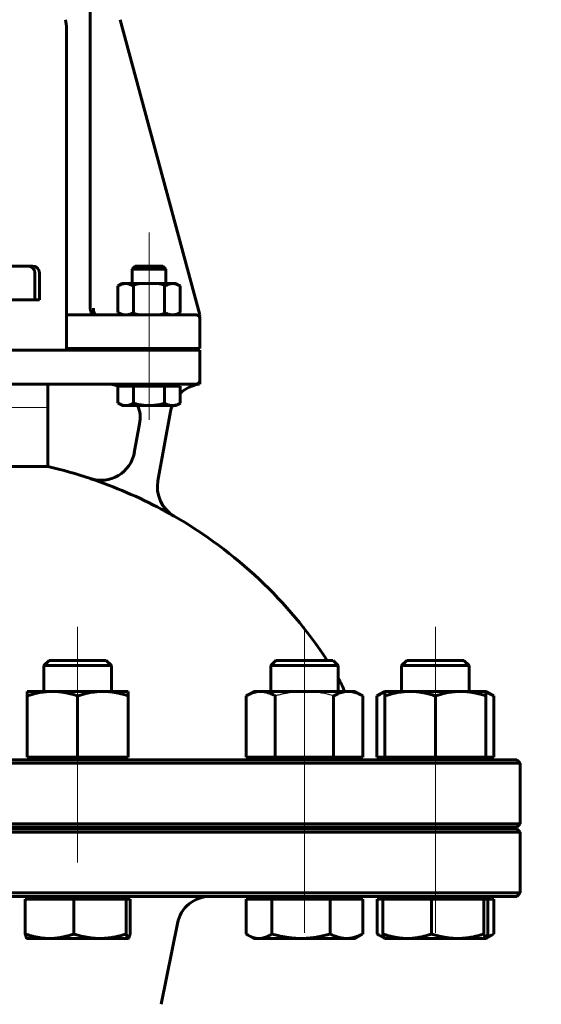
# Model space of a CAD drawing. Header units: millimetres. Extents: x 0 to 595, y -3 to 420.
# Tile 7 of 24: x 213 to 244, y 252 to 311. Entities that reach past the tile are written whole.
import ezdxf

# ---------------------------------------------------------------- set-up
doc = ezdxf.new("R2010")
doc.units = ezdxf.units.MM
for name, pattern in [('K5LT-1', [0]), ('K5LT_AXLED', [12, 7.5, -1.5, 1.5, -1.5]), ('K5LT_BASIC', [0]), ('K5LT_THIN', [0])]:
    doc.linetypes.add(name, pattern=pattern)
doc.layers.add('Системный слой', color=7, linetype='Continuous')
doc.layers.add('Системный слой (1)', color=7, linetype='Continuous', true_color=0x6c6c6c)
doc.styles.add('KDIMTEXTSTYLE', font='txt', dxfattribs={"width": 0.96, "oblique": 15, "height": 5})
doc.styles.add('KTEXTSTYLE', font='txt', dxfattribs={"width": 0.96, "height": 5})
doc.dimstyles.new('KDIMSTYLE (0.20)', dxfattribs={"dimtxt": 5, "dimasz": 1, "dimexe": 2, "dimexo": 0, "dimgap": 1, "dimtad": 1, "dimlfac": 5, "dimtxsty": 'KDIMTEXTSTYLE', "dimsah": 1, "dimcen": 0, "dimdle": 1, "dimadec": 0, "dimazin": 0, "dimtfac": 0.667, "dimtmove": 0, "dimatfit": 3, "dimfxl": 1, "dimtvp": 1, "dimtolj": 1, "dimtzin": 0, "dimarcsym": 0})

# ---------------------------------------------------------------- blocks, each defined once
blk = doc.blocks.new('U0')
at = {"layer": 'Системный слой (1)', "color": 143, "linetype": 'K5LT_BASIC', "lineweight": 60, "true_color": 0x33acca}
for p, q in [((208.361, 266.902), (174.561, 266.902)), ((242.161, 266.902), (208.361, 266.902))]:
    blk.add_line(p, q, dxfattribs=at)
blk = doc.blocks.new('U2')
at = {"layer": 'Системный слой (1)', "color": 143, "linetype": 'K5LT_BASIC', "lineweight": 60, "true_color": 0x33acca}
for start, end in [(44.99988, 90), (7.86955, 15.87249)]:
    blk.add_arc((223.161, 293.102), 0.2, start, end, dxfattribs=at)
blk = doc.blocks.new('U4')
at = {"layer": 'Системный слой (1)', "color": 143, "linetype": 'K5LT_BASIC', "lineweight": 60, "true_color": 0x33acca}
for p, q in [((208.361, 262.802), (174.561, 262.802)), ((242.161, 262.802), (208.361, 262.802))]:
    blk.add_line(p, q, dxfattribs=at)
blk = doc.blocks.new('U10')
at = {"layer": 'Системный слой (1)', "color": 143, "linetype": 'K5LT_BASIC', "lineweight": 60, "true_color": 0x33acca}
for p, q in [((217.259, 293.302), (215.459, 293.302)), ((221.361, 293.302), (217.259, 293.302))]:
    blk.add_line(p, q, dxfattribs=at)
blk = doc.blocks.new('U11')
at = {"layer": 'Системный слой (1)', "color": 143, "linetype": 'K5LT_BASIC', "lineweight": 60, "true_color": 0x33acca}
for p, q in [((217.111, 293.33), (217.041, 293.366)), ((217.185, 293.309), (217.111, 293.33)), ((217.259, 293.302), (217.185, 293.309))]:
    blk.add_line(p, q, dxfattribs=at)
blk = doc.blocks.new('U14')
at = {"layer": 'Системный слой (1)', "color": 143, "linetype": 'K5LT_BASIC', "lineweight": 60, "true_color": 0x33acca}
for start, end in [(97.04951, 134.34547), (159.36395, 169.6441)]:
    blk.add_arc((223.606, 287.217), 2, start, end, dxfattribs=at)
blk = doc.blocks.new('U16')
at = {"layer": 'Системный слой (1)', "color": 143, "linetype": 'K5LT_BASIC', "lineweight": 60, "true_color": 0x33acca}
for start, end in [(102.8395, 108.40974), (71.59026, 77.1605), (119.98201, 146.69229), (33.30771, 60.01799)]:
    blk.add_arc((208.361, 257.975), 27, start, end, dxfattribs=at)
blk = doc.blocks.new('U17')
at = {"layer": 'Системный слой (1)', "color": 143, "linetype": 'K5LT_BASIC', "lineweight": 60, "true_color": 0x33acca}
for p, q in [((174.561, 258.802), (208.361, 258.802)), ((208.361, 258.802), (242.161, 258.802))]:
    blk.add_line(p, q, dxfattribs=at)
blk = doc.blocks.new('U21')
at = {"layer": 'Системный слой (1)', "color": 143, "linetype": 'K5LT_BASIC', "lineweight": 60, "true_color": 0x33acca}
for p, q in [((174.561, 262.902), (208.361, 262.902)), ((208.361, 262.902), (242.161, 262.902))]:
    blk.add_line(p, q, dxfattribs=at)
blk = doc.blocks.new('U23')
at = {"layer": 'Системный слой (1)', "color": 143, "linetype": 'K5LT_BASIC', "lineweight": 60, "true_color": 0x33acca}
for start, end in [(70.04988, 90), (349.6441, 21.09958)]:
    blk.add_arc((217.832, 287.202), 2, start, end, dxfattribs=at)
blk = doc.blocks.new('U27')
at = {"layer": 'Системный слой (1)', "color": 143, "linetype": 'K5LT_BASIC', "lineweight": 60, "true_color": 0x33acca}
for p, q in [((207.561, 291.202), (203.361, 291.202)), ((213.361, 291.202), (209.161, 291.202))]:
    blk.add_line(p, q, dxfattribs=at)
blk = doc.blocks.new('U29')
at = {"layer": 'Системный слой (1)', "color": 143, "linetype": 'K5LT_BASIC', "lineweight": 60, "true_color": 0x33acca}
for p, q in [((228.632, 272.802), (227.881, 272.802)), ((231.267, 272.802), (228.632, 272.802))]:
    blk.add_line(p, q, dxfattribs=at)
blk = doc.blocks.new('U31')
at = {"layer": 'Системный слой (1)', "color": 143, "linetype": 'K5LT_BASIC', "lineweight": 60, "true_color": 0x33acca}
for p, q in [((240.487, 270.849), (240.339, 270.901)), ((240.641, 270.78), (240.487, 270.849)), ((240.803, 270.694), (240.641, 270.78))]:
    blk.add_line(p, q, dxfattribs=at)
blk = doc.blocks.new('U33')
at = {"layer": 'Системный слой (1)', "color": 143, "linetype": 'K5LT_BASIC', "lineweight": 60, "true_color": 0x33acca}
for p, q in [((234.036, 270.78), (233.875, 270.694)), ((234.191, 270.849), (234.036, 270.78)), ((234.339, 270.901), (234.191, 270.849))]:
    blk.add_line(p, q, dxfattribs=at)
blk = doc.blocks.new('U34')
at = {"layer": 'Системный слой (1)', "color": 143, "linetype": 'K5LT_BASIC', "lineweight": 60, "true_color": 0x33acca}
for p, q in [((233.882, 256.57), (233.921, 256.545)), ((233.921, 256.545), (233.958, 256.522)), ((233.958, 256.522), (233.995, 256.5)), ((233.995, 256.5), (234.097, 256.445)), ((234.097, 256.445), (234.196, 256.4)), ((234.196, 256.4), (234.292, 256.363))]:
    blk.add_line(p, q, dxfattribs=at)
blk = doc.blocks.new('U35')
at = {"layer": 'Системный слой (1)', "color": 143, "linetype": 'K5LT_BASIC', "lineweight": 60, "true_color": 0x33acca}
for p, q in [((219.185, 256.394), (219.22, 256.511)), ((219.22, 256.511), (219.234, 256.57)), ((219.119, 256.302), (219.123, 256.302)), ((219.123, 256.302), (219.128, 256.304)), ((219.128, 256.304), (219.132, 256.306)), ((219.132, 256.306), (219.152, 256.326)), ((219.152, 256.326), (219.185, 256.394))]:
    blk.add_line(p, q, dxfattribs=at)
blk = doc.blocks.new('U36')
at = {"layer": 'Системный слой (1)', "color": 143, "linetype": 'K5LT_BASIC', "lineweight": 60, "true_color": 0x33acca}
for p, q in [((237.226, 272.802), (235.645, 272.802)), ((239.032, 272.802), (237.226, 272.802))]:
    blk.add_line(p, q, dxfattribs=at)
blk = doc.blocks.new('U40')
at = {"layer": 'Системный слой (1)', "color": 143, "linetype": 'K5LT_BASIC', "lineweight": 60, "true_color": 0x33acca}
for p, q in [((226.118, 256.57), (226.156, 256.545)), ((226.156, 256.545), (226.194, 256.522)), ((226.194, 256.522), (226.231, 256.5)), ((226.231, 256.5), (226.371, 256.426)), ((226.371, 256.426), (226.589, 256.344)), ((226.589, 256.344), (226.801, 256.305)), ((226.801, 256.305), (226.882, 256.302))]:
    blk.add_line(p, q, dxfattribs=at)
blk = doc.blocks.new('U41')
at = {"layer": 'Системный слой (1)', "color": 143, "linetype": 'K5LT_BASIC', "lineweight": 60, "true_color": 0x33acca}
for p, q in [((240.398, 256.394), (240.433, 256.511)), ((240.433, 256.511), (240.447, 256.57)), ((240.332, 256.302), (240.336, 256.302)), ((240.336, 256.302), (240.341, 256.304)), ((240.341, 256.304), (240.345, 256.306)), ((240.345, 256.306), (240.365, 256.326)), ((240.365, 256.326), (240.398, 256.394))]:
    blk.add_line(p, q, dxfattribs=at)
blk = doc.blocks.new('U44')
at = {"layer": 'Системный слой (1)', "color": 143, "linetype": 'K5LT_BASIC', "lineweight": 60, "true_color": 0x33acca}
for p, q in [((240.527, 256.446), (240.659, 256.503)), ((240.659, 256.503), (240.795, 256.57)), ((240.4, 256.4), (240.527, 256.446))]:
    blk.add_line(p, q, dxfattribs=at)
blk = doc.blocks.new('U45')
at = {"layer": 'Системный слой (1)', "color": 143, "linetype": 'K5LT_BASIC', "lineweight": 60, "true_color": 0x33acca}
for p, q in [((218.513, 288.065), (218.52, 288.061)), ((218.52, 288.061), (218.678, 287.983)), ((218.678, 287.983), (218.826, 287.937)), ((218.826, 287.937), (218.97, 287.922))]:
    blk.add_line(p, q, dxfattribs=at)
blk = doc.blocks.new('U47')
at = {"layer": 'Системный слой (1)', "color": 143, "linetype": 'K5LT_BASIC', "lineweight": 60, "true_color": 0x33acca}
for p, q in [((214.606, 272.802), (214.432, 272.802)), ((217.819, 272.802), (214.606, 272.802))]:
    blk.add_line(p, q, dxfattribs=at)
blk = doc.blocks.new('D4')
at = {"layer": 'Системный слой (1)'}
for points in [[(270.453, 365.802), (269.794, 370.802), (269.136, 365.802), (269.794, 366.302)], [(269.794, 210.802), (270.453, 215.802), (269.794, 215.302), (269.136, 215.802)]]:
    blk.add_hatch(color=7, dxfattribs=at).paths.add_polyline_path(points)
at = {"layer": 'Системный слой (1)', "color": 7, "linetype": 'K5LT_THIN', "lineweight": 18, "true_color": 0xffffff}
for p, q in [((219.161, 370.802), (271.794, 370.802)), ((269.136, 365.802), (269.794, 370.802)), ((269.794, 370.802), (270.453, 365.802)), ((269.794, 370.802), (269.794, 210.802)), ((269.794, 366.302), (269.136, 365.802)), ((270.453, 365.802), (269.794, 366.302)), ((269.794, 210.802), (269.136, 215.802)), ((269.136, 215.802), (269.794, 215.302)), ((269.794, 215.302), (270.453, 215.802)), ((270.453, 215.802), (269.794, 210.802)), ((241.561, 210.802), (271.794, 210.802))]:
    blk.add_line(p, q, dxfattribs=at)
blk.add_wipeout([(268.794, 305.13), (261.412, 305.13), (261.412, 316.021), (268.794, 316.021)]).dxf.layer = 'Системный слой (1)'
at = {"layer": 'Системный слой (1)', "color": 7, "insert": (262.207, 305.13), "char_height": 5, "attachment_point": 1, "rotation": 90, "style": 'KTEXTSTYLE'}
blk.add_mtext('\\fArial|b0|c204|p34;\\H5.0;\\W1.000;\\Q15;\\fGOST Type AU|b0|i0|c204|p34;\\Q15;\\W0.960;800', dxfattribs=at)
blk = doc.blocks.new('KDIMARROW_01')
at = {"layer": 'Системный слой'}
blk.add_hatch(color=0, dxfattribs=at).paths.add_polyline_path([(0, 0), (-5, 0.658), (-4.5, 0), (-5, -0.658)])
at = {"layer": 'Системный слой', "color": 0, "linetype": 'K5LT_THIN', "lineweight": 18}
for p, q in [((-4.5, 0), (-5, 0.658)), ((-5, 0.658), (0, 0)), ((0, 0), (-5, -0.658)), ((-5, -0.658), (-4.5, 0))]:
    blk.add_line(p, q, dxfattribs=at)
at = {"layer": 'Системный слой (1)', "color": 0, "linetype": 'K5LT_THIN', "lineweight": 18}
blk.add_line((208.361, 210.802), (208.161, 210.802), dxfattribs=at)

msp = doc.modelspace()

# ---------------------------------------------------------------- linework, layer by layer
at = {"layer": 'Системный слой (1)', "color": 143, "linetype": 'K5LT_BASIC', "lineweight": 60, "true_color": 0x33acca}
for p, q in [((216.8585, 293.702), (216.8585, 356.9106)), ((215.4585, 310.302), (215.4585, 293.302)), ((223.3609, 293.302), (218.6468, 310.8207)), ((213.2036, 296.202), (210.3564, 296.202)), ((213.4609, 296.202), (213.2036, 296.202)), ((213.5807, 294.202), (213.5807, 295.802)), ((213.8609, 294.202), (213.8609, 295.802)), ((219.5449, 296.202), (219.3609, 296.018)), ((219.3609, 295.162), (219.3609, 296.018)), ((219.3609, 296.018), (220.8557, 296.018)), ((221.1769, 296.202), (219.5449, 296.202)), ((220.8557, 296.018), (221.3609, 296.018)), ((221.1769, 296.202), (221.3609, 296.018)), ((221.3609, 295.162), (221.3609, 296.018)), ((218.7609, 295.162), (218.5134, 295.0191)), ((218.7609, 295.162), (218.9753, 295.162)), ((218.9753, 295.162), (220.3609, 295.162)), ((220.3609, 295.162), (221.7465, 295.162)), ((221.7465, 295.162), (221.9609, 295.162)), ((221.9609, 295.162), (222.2084, 295.0191)), ((218.5134, 295.0191), (218.5134, 293.4449)), ((219.4371, 295.0191), (219.4371, 293.4449)), ((221.2847, 295.0191), (221.2847, 293.4449)), ((222.2084, 295.0191), (222.2084, 293.4449)), ((210.7335, 294.202), (213.5807, 294.202)), ((213.5807, 294.202), (213.8609, 294.202)), ((215.4585, 293.302), (215.4585, 293.102)), ((218.7609, 293.302), (218.5134, 293.4449)), ((223.1609, 293.302), (221.3609, 293.302)), ((221.9609, 293.302), (222.2084, 293.4449)), ((223.3602, 293.2397), (223.3609, 293.302)), ((215.4585, 291.302), (215.4585, 293.102)), ((223.3609, 293.102), (223.3602, 293.2397)), ((223.3609, 291.302), (223.3609, 293.102)), ((215.3526, 291.202), (213.3609, 291.202)), ((215.5518, 291.202), (215.3526, 291.202)), ((215.4585, 291.302), (221.3609, 291.302)), ((221.3609, 291.202), (215.5518, 291.202)), ((219.3609, 291.202), (219.3609, 291.302)), ((221.3609, 291.302), (223.3609, 291.302)), ((221.3609, 291.202), (221.3609, 291.302)), ((223.3609, 291.202), (221.3609, 291.202)), ((223.3609, 289.402), (223.3609, 291.202)), ((223.3609, 289.202), (223.3609, 289.402)), ((211.8609, 289.202), (213.3609, 289.202)), ((213.3609, 289.202), (215.5518, 289.202)), ((214.3609, 284.3003), (214.3609, 289.202)), ((215.5518, 289.202), (221.3609, 289.202)), ((218.5134, 289.082), (218.9705, 289.082)), ((218.5134, 289.082), (218.5134, 288.0649)), ((218.7609, 289.082), (218.7609, 289.202)), ((218.9705, 289.082), (219.4276, 289.082)), ((219.4276, 289.082), (219.4276, 288.0649)), ((219.4276, 289.082), (220.3513, 289.082)), ((220.3513, 289.082), (221.275, 289.082)), ((221.275, 289.082), (221.275, 288.0649)), ((221.275, 289.082), (221.7417, 289.082)), ((221.3609, 289.202), (223.1609, 289.202)), ((221.7417, 289.082), (222.2084, 289.082)), ((221.9609, 289.082), (221.9609, 289.202)), ((222.2084, 289.082), (222.2084, 288.0649)), ((218.7609, 287.922), (218.5195, 288.0614)), ((221.9609, 287.922), (222.2023, 288.0614)), ((222.2084, 288.0649), (222.2022, 288.0613)), ((218.9705, 287.922), (218.7609, 287.922)), ((220.3513, 287.922), (218.9705, 287.922)), ((221.7417, 287.922), (220.3513, 287.922)), ((220.8848, 283.4497), (221.6389, 287.5767)), ((221.9609, 287.922), (221.7417, 287.922)), ((219.7994, 286.8425), (219.4853, 285.1233)), ((214.3609, 284.3003), (211.8609, 284.3003)), ((221.8527, 281.3574), (221.8536, 281.3623)), ((214.4322, 272.802), (214.1255, 272.4953)), ((214.1255, 272.4953), (214.3308, 272.4953)), ((214.1255, 270.962), (214.1255, 272.4953)), ((214.3308, 272.4953), (218.1255, 272.4953)), ((217.8187, 272.802), (218.1255, 272.4953)), ((218.1255, 270.962), (218.1255, 272.4953)), ((227.8808, 272.802), (227.5741, 272.4953)), ((227.5741, 270.962), (227.5741, 272.4953)), ((227.5741, 272.4953), (228.4613, 272.4953)), ((228.4613, 272.4953), (231.5741, 272.4953)), ((231.2674, 272.802), (231.5741, 272.4953)), ((231.5741, 270.962), (231.5741, 272.4953)), ((235.6454, 272.802), (235.3387, 272.4953)), ((235.3387, 272.4953), (237.2058, 272.4953)), ((235.3387, 270.962), (235.3387, 272.4953)), ((237.2058, 272.4953), (239.3387, 272.4953)), ((239.0319, 272.802), (239.3387, 272.4953)), ((239.3387, 270.962), (239.3387, 272.4953)), ((213.1255, 270.6941), (213.1255, 270.962)), ((213.1255, 270.962), (214.6255, 270.962)), ((213.1255, 267.062), (213.1255, 270.6941)), ((214.6255, 270.962), (217.6255, 270.962)), ((216.1255, 267.062), (216.1255, 270.6941)), ((217.6255, 270.962), (219.1255, 270.962)), ((219.1255, 270.962), (219.1255, 270.6941)), ((219.1255, 267.062), (219.1255, 270.6941)), ((226.5741, 270.962), (226.11, 270.6941)), ((226.11, 267.062), (226.11, 270.6941)), ((226.5741, 270.962), (226.976, 270.962)), ((226.976, 270.962), (229.5741, 270.962)), ((227.8421, 267.062), (227.8421, 270.6941)), ((229.5741, 270.962), (232.1722, 270.962)), ((231.3062, 267.062), (231.3062, 270.6941)), ((232.1722, 270.962), (232.5741, 270.962)), ((232.5741, 270.962), (233.0382, 270.6941)), ((233.0382, 267.062), (233.0382, 270.6941)), ((234.3387, 270.962), (233.8746, 270.6941)), ((233.8746, 267.062), (233.8746, 270.6941)), ((234.3387, 270.6941), (234.3387, 270.962)), ((234.3387, 270.962), (235.8387, 270.962)), ((234.3387, 267.062), (234.3387, 270.6941)), ((235.8387, 270.962), (238.8387, 270.962)), ((237.3387, 267.062), (237.3387, 270.6941)), ((238.8387, 270.962), (240.3387, 270.962)), ((240.3387, 270.962), (240.3387, 270.6941)), ((240.3387, 270.962), (240.8028, 270.6941)), ((240.3387, 267.062), (240.3387, 270.6941)), ((240.8028, 267.062), (240.8028, 270.6941)), ((213.1255, 267.062), (216.1255, 267.062)), ((213.3355, 266.902), (213.3355, 267.062)), ((216.1255, 267.062), (219.1255, 267.062)), ((218.9155, 266.902), (218.9155, 267.062)), ((226.11, 267.062), (227.8421, 267.062)), ((226.7841, 266.902), (226.7841, 267.062)), ((227.8421, 267.062), (231.3062, 267.062)), ((231.3062, 267.062), (233.0382, 267.062)), ((232.3641, 266.902), (232.3641, 267.062)), ((233.8746, 267.062), (234.3387, 267.062)), ((234.3387, 267.062), (237.3387, 267.062)), ((234.5487, 266.902), (234.5487, 267.062)), ((237.3387, 267.062), (240.3387, 267.062)), ((240.1287, 266.902), (240.1287, 267.062)), ((240.3387, 267.062), (240.8028, 267.062)), ((208.3609, 266.702), (242.3609, 266.702)), ((242.1609, 266.902), (242.3609, 266.702)), ((242.3609, 263.102), (242.3609, 266.702)), ((242.3609, 263.102), (208.3609, 263.102)), ((242.1609, 262.902), (242.3609, 263.102)), ((208.3609, 262.602), (242.3609, 262.602)), ((214.1255, 262.802), (214.1255, 262.902)), ((218.1255, 262.802), (218.1255, 262.902)), ((227.5741, 262.802), (227.5741, 262.902)), ((231.5741, 262.802), (231.5741, 262.902)), ((232.3609, 262.802), (232.3609, 262.902)), ((235.3387, 262.802), (235.3387, 262.902)), ((239.3387, 262.802), (239.3387, 262.902)), ((242.1609, 262.802), (242.3609, 262.602)), ((242.3609, 259.002), (242.3609, 262.602)), ((242.3609, 259.002), (208.3609, 259.002)), ((242.1609, 258.802), (242.3609, 259.002)), ((213.017, 258.642), (213.017, 256.5699)), ((213.017, 258.642), (214.4562, 258.642)), ((213.1255, 258.642), (213.1255, 258.802)), ((214.4562, 258.642), (215.8954, 258.642)), ((215.8954, 258.642), (215.8954, 256.5699)), ((215.8954, 258.642), (217.4496, 258.642)), ((217.4496, 258.642), (219.0038, 258.642)), ((219.0038, 258.642), (219.0038, 256.5699)), ((219.0038, 258.642), (219.1188, 258.642)), ((219.1188, 258.642), (219.2339, 258.642)), ((219.1255, 258.642), (219.1255, 258.802)), ((219.2339, 258.642), (219.2339, 256.5699)), ((226.1177, 258.642), (226.1177, 256.5699)), ((226.1177, 258.642), (226.8821, 258.642)), ((226.5741, 258.642), (226.5741, 258.802)), ((226.8821, 258.642), (227.6466, 258.642)), ((227.6466, 258.642), (229.3748, 258.642)), ((227.6466, 258.642), (227.6466, 256.5699)), ((229.3748, 258.642), (231.103, 258.642)), ((231.103, 258.642), (232.0668, 258.642)), ((231.103, 258.642), (231.103, 256.5699)), ((232.0668, 258.642), (233.0306, 258.642)), ((232.5741, 258.642), (232.5741, 258.802)), ((233.0306, 258.642), (233.0306, 256.5699)), ((233.8822, 258.642), (233.8822, 256.5699)), ((233.8822, 258.642), (234.2302, 258.642)), ((234.2302, 258.642), (235.6694, 258.642)), ((234.2302, 258.642), (234.2302, 256.5699)), ((234.3387, 258.642), (234.3387, 258.802)), ((235.6694, 258.642), (237.1086, 258.642)), ((237.1086, 258.642), (238.6628, 258.642)), ((237.1086, 258.642), (237.1086, 256.5699)), ((238.6628, 258.642), (240.217, 258.642)), ((240.217, 258.642), (240.332, 258.642)), ((240.217, 258.642), (240.217, 256.5699)), ((240.332, 258.642), (240.4471, 258.642)), ((240.3387, 258.642), (240.3387, 258.802)), ((240.4471, 258.642), (240.7951, 258.642)), ((240.4471, 258.642), (240.4471, 256.5699)), ((240.7951, 258.642), (240.7951, 256.5699)), ((221.0796, 252.3955), (222.0393, 257.1942)), ((226.5741, 256.302), (226.2308, 256.5002)), ((232.5741, 256.302), (232.9174, 256.5002)), ((234.332, 256.3058), (233.9954, 256.5002)), ((240.3453, 256.3058), (240.6819, 256.5002)), ((213.1255, 256.302), (213.1188, 256.3058)), ((214.4562, 256.302), (213.1255, 256.302)), ((217.4496, 256.302), (214.4562, 256.302)), ((219.1188, 256.302), (217.4496, 256.302)), ((219.1255, 256.302), (219.1188, 256.302)), ((219.1255, 256.302), (219.1321, 256.3058)), ((226.8821, 256.302), (226.5741, 256.302)), ((229.3748, 256.302), (226.8821, 256.302)), ((232.0668, 256.302), (229.3748, 256.302)), ((232.5741, 256.302), (232.0668, 256.302)), ((234.3387, 256.302), (234.332, 256.3058)), ((235.6694, 256.302), (234.3387, 256.302)), ((238.6628, 256.302), (235.6694, 256.302)), ((240.332, 256.302), (238.6628, 256.302)), ((240.3387, 256.302), (240.332, 256.302)), ((240.3387, 256.302), (240.3453, 256.3058))]:
    msp.add_line(p, q, dxfattribs=at)
at = {"layer": 'Системный слой (1)', "color": 30, "linetype": 'K5LT_AXLED', "lineweight": 18, "true_color": 0xff8000}
for p, q in [((220.3609, 293.162), (220.3609, 298.202)), ((220.3609, 289.202), (220.3609, 293.302)), ((220.3609, 287.082), (220.3609, 291.202)), ((209.8609, 287.802), (214.2609, 287.802)), ((216.1255, 274.802), (216.1255, 268.9326)), ((229.5741, 268.9326), (229.5741, 274.802)), ((237.3387, 268.9326), (237.3387, 274.802)), ((216.1255, 269.062), (216.1255, 264.902)), ((229.5741, 264.902), (229.5741, 269.062)), ((237.3387, 264.902), (237.3387, 269.062)), ((216.1255, 264.902), (216.1255, 260.802)), ((229.5741, 260.802), (229.5741, 264.902)), ((237.3387, 260.802), (237.3387, 264.902)), ((229.5741, 256.642), (229.5741, 260.802)), ((237.3387, 256.642), (237.3387, 260.802))]:
    msp.add_line(p, q, dxfattribs=at)
at = {"layer": 'Системный слой (1)', "color": 143, "linetype": 'K5LT_BASIC', "lineweight": 60, "true_color": 0x33acca}
for centre, radius, start, end in [((212.4585, 310.302), 3, 0, 9.956979), ((213.4609, 295.802), 0.4, 0, 90), ((217.2585, 293.702), 0.4, 180, 270), ((217.2585, 293.702), 0.4, 208.3186, 223.274178), ((223.1609, 293.102), 0.2, 0, 90), ((223.1609, 289.402), 0.2, 270, 0), ((217.5194, 285.4912), 2, 251.590258, 349.644096), ((208.3609, 257.9754), 26.9909, 61.871722, 71.587531), ((222.853, 283.0946), 2, 169.644096, 240.017985), ((226.3609, 268.792), 6, 21.202555, 29.672729), ((232.9609, 267.502), 0.6, 227.166572, 270), ((224.0005, 256.802), 2, 90, 168.690068)]:
    msp.add_arc(centre, radius, start, end, dxfattribs=at)
for points, knots in [([(213.2036, 296.202), (213.2266, 296.202), (213.2673, 296.1981), (213.323, 296.1827), (213.3792, 296.1582), (213.4314, 296.1235), (213.4814, 296.0752), (213.5156, 296.0292), (213.536, 295.9916), (213.5502, 295.9606), (213.5636, 295.9247), (213.5771, 295.8686), (213.5807, 295.826), (213.5807, 295.802)], [0, 0, 0, 0, 1.6306164, 2.887087, 4.069994, 5.9283431, 7.238446, 8.8430676, 9.8353692, 10.1343539, 11.1484149, 12.402487, 14, 14, 14, 14]), ([(218.9753, 295.162), (218.9542, 295.162), (218.9131, 295.1602), (218.852, 295.1519), (218.7936, 295.1392), (218.7284, 295.12), (218.6549, 295.092), (218.5802, 295.0564), (218.5327, 295.0303), (218.5134, 295.0191)], [0, 0, 0, 0, 1.4810033, 2.8626717, 4.1512844, 5.363168, 7.1127658, 8.8326823, 10, 10, 10, 10]), ([(219.4371, 295.0191), (219.4029, 295.0389), (219.3383, 295.073), (219.2493, 295.1108), (219.1701, 295.1363), (219.0944, 295.1531), (219.0307, 295.1607), (218.9899, 295.162), (218.9753, 295.162)], [0, 0, 0, 0, 1.8056861, 3.5183883, 5.1040191, 6.5175992, 8.1093693, 9, 9, 9, 9]), ([(221.7465, 295.162), (221.7255, 295.162), (221.6844, 295.1602), (221.6232, 295.1519), (221.5648, 295.1392), (221.4997, 295.12), (221.4262, 295.092), (221.3515, 295.0564), (221.304, 295.0303), (221.2847, 295.0191)], [0, 0, 0, 0, 1.4810033, 2.8626717, 4.1512844, 5.363168, 7.1127658, 8.8326823, 10, 10, 10, 10]), ([(222.2084, 295.0191), (222.1741, 295.0389), (222.1096, 295.073), (222.0206, 295.1108), (221.9413, 295.1363), (221.8657, 295.1531), (221.802, 295.1607), (221.7612, 295.162), (221.7465, 295.162)], [0, 0, 0, 0, 1.8056861, 3.5183883, 5.1040191, 6.5175992, 8.1093693, 9, 9, 9, 9]), ([(217.2585, 293.302), (217.2457, 293.302), (217.2262, 293.3058), (217.2002, 293.3188), (217.1801, 293.3333), (217.1602, 293.3528), (217.1416, 293.3766), (217.1251, 293.4031), (217.1064, 293.4403), (217.0903, 293.4828), (217.0767, 293.5329), (217.068, 293.5772), (217.0623, 293.6205), (217.0592, 293.662), (217.0585, 293.688), (217.0585, 293.702)], [0, 0, 0, 0, 1.9536433, 2.9837372, 4.084649, 5.2209544, 6.3579134, 7.4599598, 8.4560004, 10.3784061, 11.5175986, 12.7987286, 14.0077607, 14.932492, 16, 16, 16, 16]), ([(218.5134, 293.4449), (218.5476, 293.4251), (218.6122, 293.391), (218.7012, 293.3532), (218.7804, 293.3278), (218.8561, 293.3109), (218.9198, 293.3033), (218.9606, 293.302), (218.9753, 293.302)], [0, 0, 0, 0, 1.8056861, 3.5183883, 5.1040191, 6.5175992, 8.1093693, 9, 9, 9, 9]), ([(218.9753, 293.302), (218.9963, 293.302), (219.0374, 293.3039), (219.0986, 293.3121), (219.157, 293.3248), (219.2221, 293.344), (219.2956, 293.372), (219.3703, 293.4076), (219.4178, 293.4337), (219.4371, 293.4449)], [0, 0, 0, 0, 1.4810033, 2.8626717, 4.1512844, 5.363168, 7.1127658, 8.8326823, 10, 10, 10, 10]), ([(221.2847, 293.4449), (221.3189, 293.4251), (221.3835, 293.391), (221.4725, 293.3532), (221.5517, 293.3278), (221.6274, 293.3109), (221.6911, 293.3033), (221.7319, 293.302), (221.7465, 293.302)], [0, 0, 0, 0, 1.8056861, 3.5183883, 5.1040191, 6.5175992, 8.1093693, 9, 9, 9, 9]), ([(221.7465, 293.302), (221.7676, 293.302), (221.8087, 293.3039), (221.8698, 293.3121), (221.9282, 293.3248), (221.9934, 293.344), (222.0669, 293.372), (222.1415, 293.4076), (222.189, 293.4337), (222.2084, 293.4449)], [0, 0, 0, 0, 1.4810033, 2.8626717, 4.1512844, 5.363168, 7.1127658, 8.8326823, 10, 10, 10, 10]), ([(218.9705, 287.922), (218.9913, 287.922), (219.032, 287.9238), (219.0925, 287.9321), (219.1503, 287.9448), (219.2148, 287.964), (219.2875, 287.992), (219.3614, 288.0276), (219.4084, 288.0537), (219.4276, 288.0649)], [0, 0, 0, 0, 1.4810033, 2.8626717, 4.1512844, 5.363168, 7.1127658, 8.8326823, 10, 10, 10, 10]), ([(219.4276, 288.0649), (219.4961, 288.0451), (219.6253, 288.011), (219.8032, 287.9732), (219.9617, 287.9477), (220.113, 287.9309), (220.2404, 287.9233), (220.3219, 287.922), (220.3513, 287.922)], [0, 0, 0, 0, 1.8056861, 3.5183883, 5.1040191, 6.5175992, 8.1093693, 9, 9, 9, 9]), ([(220.3513, 287.922), (220.3934, 287.922), (220.4757, 287.9238), (220.5979, 287.9321), (220.7147, 287.9448), (220.8451, 287.964), (220.992, 287.992), (221.1413, 288.0276), (221.2363, 288.0537), (221.275, 288.0649)], [0, 0, 0, 0, 1.4810033, 2.8626717, 4.1512844, 5.363168, 7.1127658, 8.8326823, 10, 10, 10, 10]), ([(221.275, 288.0649), (221.3097, 288.0451), (221.3749, 288.011), (221.4648, 287.9732), (221.5449, 287.9477), (221.6213, 287.9309), (221.6857, 287.9233), (221.7269, 287.922), (221.7417, 287.922)], [0, 0, 0, 0, 1.8056861, 3.5183883, 5.1040191, 6.5175992, 8.1093693, 9, 9, 9, 9]), ([(221.7417, 287.922), (221.763, 287.922), (221.8045, 287.9238), (221.8663, 287.9321), (221.9253, 287.9448), (221.9912, 287.964), (222.0654, 287.992), (222.1408, 288.0276), (222.1888, 288.0537), (222.2084, 288.0649)], [0, 0, 0, 0, 1.4810033, 2.8626717, 4.1512844, 5.363168, 7.1127658, 8.8326823, 10, 10, 10, 10]), ([(221.8527, 281.3574), (221.8226, 281.3744), (221.7689, 281.4049), (221.7016, 281.4427), (221.6595, 281.4663), (221.6185, 281.4892), (221.5652, 281.5188), (221.49, 281.5602), (221.4299, 281.593), (221.388, 281.6158), (221.3598, 281.6311), (221.3316, 281.6464), (221.2896, 281.669), (221.2482, 281.6914), (221.2074, 281.7133), (221.1555, 281.7411), (221.1171, 281.7614), (221.0857, 281.7785)], [0, 0, 0, 0, 2.1846945, 3.8920041, 4.8496714, 5.2116159, 6.8348139, 8.6758855, 10.6120869, 11.1028657, 11.5927409, 12.5663222, 13.0484562, 14.4662329, 15.3846714, 15.8318687, 18, 18, 18, 18]), ([(214.6255, 270.962), (214.5517, 270.962), (214.4097, 270.958), (214.1935, 270.9401), (213.9894, 270.9125), (213.7736, 270.8729), (213.5477, 270.821), (213.3252, 270.7586), (213.181, 270.7126), (213.1255, 270.6941)], [0, 0, 0, 0, 1.5318766, 2.9653804, 4.5173337, 5.7591882, 7.3597892, 9.0006567, 10, 10, 10, 10]), ([(216.1255, 270.6941), (216.0049, 270.7343), (215.8209, 270.7898), (215.6063, 270.8435), (215.4731, 270.8726), (215.3621, 270.8942), (215.2475, 270.9137), (215.0937, 270.9353), (214.9127, 270.9533), (214.7472, 270.961), (214.6516, 270.962), (214.6255, 270.962)], [0, 0, 0, 0, 2.6025946, 4.1246254, 5.0352998, 5.7974786, 6.8183116, 7.8482642, 9.6128391, 11.3493504, 12, 12, 12, 12]), ([(217.6255, 270.962), (217.5517, 270.962), (217.4097, 270.958), (217.1935, 270.9401), (216.9894, 270.9125), (216.7736, 270.8729), (216.5477, 270.821), (216.3252, 270.7586), (216.181, 270.7126), (216.1255, 270.6941)], [0, 0, 0, 0, 1.5318766, 2.9653804, 4.5173337, 5.7591882, 7.3597892, 9.0006567, 10, 10, 10, 10]), ([(219.1255, 270.6941), (219.0049, 270.7343), (218.8209, 270.7898), (218.6063, 270.8435), (218.4731, 270.8726), (218.3621, 270.8942), (218.2475, 270.9137), (218.0937, 270.9353), (217.9127, 270.9533), (217.7472, 270.961), (217.6516, 270.962), (217.6255, 270.962)], [0, 0, 0, 0, 2.6025946, 4.1246254, 5.0352998, 5.7974786, 6.8183116, 7.8482642, 9.6128391, 11.3493504, 12, 12, 12, 12]), ([(226.976, 270.962), (226.9334, 270.962), (226.8514, 270.958), (226.7266, 270.9401), (226.6088, 270.9125), (226.4842, 270.8729), (226.3537, 270.821), (226.2253, 270.7586), (226.1421, 270.7126), (226.11, 270.6941)], [0, 0, 0, 0, 1.5318766, 2.9653804, 4.5173337, 5.7591882, 7.3597892, 9.0006567, 10, 10, 10, 10]), ([(227.8421, 270.6941), (227.7724, 270.7343), (227.6662, 270.7898), (227.5423, 270.8435), (227.4654, 270.8726), (227.4013, 270.8942), (227.3352, 270.9137), (227.2464, 270.9353), (227.1419, 270.9533), (227.0463, 270.961), (226.9911, 270.962), (226.976, 270.962)], [0, 0, 0, 0, 2.6025946, 4.1246254, 5.0352998, 5.7974786, 6.8183116, 7.8482642, 9.6128391, 11.3493504, 12, 12, 12, 12]), ([(232.1722, 270.962), (232.1296, 270.962), (232.0476, 270.958), (231.9228, 270.9401), (231.8049, 270.9125), (231.6803, 270.8729), (231.5499, 270.821), (231.4215, 270.7586), (231.3382, 270.7126), (231.3062, 270.6941)], [0, 0, 0, 0, 1.5318766, 2.9653804, 4.5173337, 5.7591882, 7.3597892, 9.0006567, 10, 10, 10, 10]), ([(233.0382, 270.6941), (232.9686, 270.7343), (232.8624, 270.7898), (232.7385, 270.8435), (232.6615, 270.8726), (232.5975, 270.8942), (232.5313, 270.9137), (232.4425, 270.9353), (232.338, 270.9533), (232.2425, 270.961), (232.1873, 270.962), (232.1722, 270.962)], [0, 0, 0, 0, 2.6025946, 4.1246254, 5.0352998, 5.7974786, 6.8183116, 7.8482642, 9.6128391, 11.3493504, 12, 12, 12, 12]), ([(235.8387, 270.962), (235.7649, 270.962), (235.6229, 270.958), (235.4067, 270.9401), (235.2026, 270.9125), (234.9868, 270.8729), (234.7609, 270.821), (234.5384, 270.7586), (234.3942, 270.7126), (234.3387, 270.6941)], [0, 0, 0, 0, 1.5318766, 2.9653804, 4.5173337, 5.7591882, 7.3597892, 9.0006567, 10, 10, 10, 10]), ([(237.3387, 270.6941), (237.2181, 270.7343), (237.0341, 270.7898), (236.8196, 270.8435), (236.6863, 270.8726), (236.5753, 270.8942), (236.4608, 270.9137), (236.3069, 270.9353), (236.1259, 270.9533), (235.9604, 270.961), (235.8648, 270.962), (235.8387, 270.962)], [0, 0, 0, 0, 2.6025946, 4.1246254, 5.0352998, 5.7974786, 6.8183116, 7.8482642, 9.6128391, 11.3493504, 12, 12, 12, 12]), ([(238.8387, 270.962), (238.7649, 270.962), (238.6229, 270.958), (238.4067, 270.9401), (238.2026, 270.9125), (237.9868, 270.8729), (237.7609, 270.821), (237.5384, 270.7586), (237.3942, 270.7126), (237.3387, 270.6941)], [0, 0, 0, 0, 1.5318766, 2.9653804, 4.5173337, 5.7591882, 7.3597892, 9.0006567, 10, 10, 10, 10]), ([(240.3387, 270.6941), (240.2181, 270.7343), (240.0341, 270.7898), (239.8196, 270.8435), (239.6863, 270.8726), (239.5753, 270.8942), (239.4608, 270.9137), (239.3069, 270.9353), (239.1259, 270.9533), (238.9604, 270.961), (238.8648, 270.962), (238.8387, 270.962)], [0, 0, 0, 0, 2.6025946, 4.1246254, 5.0352998, 5.7974786, 6.8183116, 7.8482642, 9.6128391, 11.3493504, 12, 12, 12, 12]), ([(213.017, 256.5699), (213.1327, 256.5297), (213.3092, 256.4742), (213.5151, 256.4205), (213.643, 256.3914), (213.7494, 256.3698), (213.8593, 256.3503), (214.007, 256.3287), (214.1806, 256.3107), (214.3394, 256.303), (214.4311, 256.302), (214.4562, 256.302)], [0, 0, 0, 0, 2.6025946, 4.1246254, 5.0352998, 5.7974786, 6.8183116, 7.8482642, 9.6128391, 11.3493504, 12, 12, 12, 12]), ([(213.1188, 256.3058), (213.1123, 256.3096), (213.0993, 256.3226), (213.0809, 256.3562), (213.0627, 256.4022), (213.0421, 256.4674), (213.0265, 256.5288), (213.017, 256.5699)], [0, 0, 0, 0, 1.6106982, 3.2172044, 4.5373053, 5.9790175, 8, 8, 8, 8]), ([(214.4562, 256.302), (214.527, 256.302), (214.6633, 256.306), (214.8707, 256.3239), (215.0665, 256.3515), (215.2736, 256.3911), (215.4903, 256.443), (215.7037, 256.5054), (215.8421, 256.5514), (215.8954, 256.5699)], [0, 0, 0, 0, 1.5318766, 2.9653804, 4.5173337, 5.7591882, 7.3597892, 9.0006567, 10, 10, 10, 10]), ([(215.8954, 256.5699), (216.0073, 256.5339), (216.1987, 256.4775), (216.4215, 256.4229), (216.5713, 256.3914), (216.6863, 256.3698), (216.805, 256.3503), (216.9644, 256.3287), (217.152, 256.3107), (217.3234, 256.303), (217.4225, 256.302), (217.4496, 256.302)], [0, 0, 0, 0, 2.3311342, 4.1246254, 5.0352998, 5.7974786, 6.8183116, 7.8482642, 9.6128391, 11.3493504, 12, 12, 12, 12]), ([(217.4496, 256.302), (217.526, 256.302), (217.6732, 256.306), (217.8972, 256.3239), (218.1086, 256.3515), (218.3323, 256.3911), (218.5663, 256.443), (218.7968, 256.5054), (218.9463, 256.5514), (219.0038, 256.5699)], [0, 0, 0, 0, 1.5318766, 2.9653804, 4.5173337, 5.7591882, 7.3597892, 9.0006567, 10, 10, 10, 10]), ([(219.0038, 256.5699), (219.013, 256.5297), (219.0271, 256.4742), (219.0436, 256.4205), (219.0538, 256.3914), (219.0623, 256.3698), (219.0711, 256.3503), (219.0829, 256.3287), (219.0968, 256.3107), (219.1095, 256.303), (219.1168, 256.302), (219.1188, 256.302)], [0, 0, 0, 0, 2.6025946, 4.1246254, 5.0352998, 5.7974786, 6.8183116, 7.8482642, 9.6128391, 11.3493504, 12, 12, 12, 12]), ([(226.8821, 256.302), (226.9197, 256.302), (226.9921, 256.306), (227.1023, 256.3239), (227.2063, 256.3515), (227.3163, 256.3911), (227.4314, 256.443), (227.5448, 256.5054), (227.6183, 256.5514), (227.6466, 256.5699)], [0, 0, 0, 0, 1.5318766, 2.9653804, 4.5173337, 5.7591882, 7.3597892, 9.0006567, 10, 10, 10, 10]), ([(227.6466, 256.5699), (227.771, 256.5339), (227.9839, 256.4775), (228.2317, 256.4229), (228.3982, 256.3914), (228.5261, 256.3698), (228.6581, 256.3503), (228.8353, 256.3287), (229.0439, 256.3107), (229.2345, 256.303), (229.3447, 256.302), (229.3748, 256.302)], [0, 0, 0, 0, 2.3311342, 4.1246254, 5.0352998, 5.7974786, 6.8183116, 7.8482642, 9.6128391, 11.3493504, 12, 12, 12, 12]), ([(229.3748, 256.302), (229.4598, 256.302), (229.6235, 256.306), (229.8725, 256.3239), (230.0902, 256.3495), (230.3201, 256.385), (230.5787, 256.4343), (230.8525, 256.4997), (231.0391, 256.5514), (231.103, 256.5699)], [0, 0, 0, 0, 1.5318766, 2.9653804, 4.5173337, 5.4459308, 7.0353353, 9.0006567, 10, 10, 10, 10]), ([(231.103, 256.5699), (231.1805, 256.5297), (231.2987, 256.4742), (231.4366, 256.4205), (231.5222, 256.3914), (231.5935, 256.3698), (231.6671, 256.3503), (231.766, 256.3287), (231.8822, 256.3107), (231.9886, 256.303), (232.05, 256.302), (232.0668, 256.302)], [0, 0, 0, 0, 2.6025946, 4.1246254, 5.0352998, 5.7974786, 6.8183116, 7.8482642, 9.6128391, 11.3493504, 12, 12, 12, 12]), ([(232.0668, 256.302), (232.1142, 256.302), (232.2055, 256.306), (232.3444, 256.3239), (232.4755, 256.3515), (232.6142, 256.3911), (232.7593, 256.443), (232.9022, 256.5054), (232.9949, 256.5514), (233.0306, 256.5699)], [0, 0, 0, 0, 1.5318766, 2.9653804, 4.5173337, 5.7591882, 7.3597892, 9.0006567, 10, 10, 10, 10]), ([(234.2302, 256.5699), (234.3459, 256.5297), (234.5224, 256.4742), (234.7283, 256.4205), (234.8562, 256.3914), (234.9626, 256.3698), (235.0726, 256.3503), (235.2202, 256.3287), (235.3938, 256.3107), (235.5526, 256.303), (235.6443, 256.302), (235.6694, 256.302)], [0, 0, 0, 0, 2.6025946, 4.1246254, 5.0352998, 5.7974786, 6.8183116, 7.8482642, 9.6128391, 11.3493504, 12, 12, 12, 12]), ([(234.332, 256.3058), (234.3255, 256.3096), (234.3125, 256.3226), (234.2941, 256.3562), (234.2759, 256.4022), (234.2553, 256.4674), (234.2397, 256.5288), (234.2302, 256.5699)], [0, 0, 0, 0, 1.6106982, 3.2172044, 4.5373053, 5.9790175, 8, 8, 8, 8]), ([(235.6694, 256.302), (235.7402, 256.302), (235.8765, 256.306), (236.0839, 256.3239), (236.2797, 256.3515), (236.4868, 256.3911), (236.7035, 256.443), (236.9169, 256.5054), (237.0553, 256.5514), (237.1086, 256.5699)], [0, 0, 0, 0, 1.5318766, 2.9653804, 4.5173337, 5.7591882, 7.3597892, 9.0006567, 10, 10, 10, 10]), ([(237.1086, 256.5699), (237.2205, 256.5339), (237.4119, 256.4775), (237.6347, 256.4229), (237.7845, 256.3914), (237.8995, 256.3698), (238.0182, 256.3503), (238.1776, 256.3287), (238.3652, 256.3107), (238.5366, 256.303), (238.6357, 256.302), (238.6628, 256.302)], [0, 0, 0, 0, 2.3311342, 4.1246254, 5.0352998, 5.7974786, 6.8183116, 7.8482642, 9.6128391, 11.3493504, 12, 12, 12, 12]), ([(238.6628, 256.302), (238.7392, 256.302), (238.8864, 256.306), (239.1104, 256.3239), (239.3218, 256.3515), (239.5455, 256.3911), (239.7795, 256.443), (240.01, 256.5054), (240.1595, 256.5514), (240.217, 256.5699)], [0, 0, 0, 0, 1.5318766, 2.9653804, 4.5173337, 5.7591882, 7.3597892, 9.0006567, 10, 10, 10, 10]), ([(240.217, 256.5699), (240.2262, 256.5297), (240.2403, 256.4742), (240.2568, 256.4205), (240.267, 256.3914), (240.2755, 256.3698), (240.2843, 256.3503), (240.2961, 256.3287), (240.31, 256.3107), (240.3227, 256.303), (240.33, 256.302), (240.332, 256.302)], [0, 0, 0, 0, 2.6025946, 4.1246254, 5.0352998, 5.7974786, 6.8183116, 7.8482642, 9.6128391, 11.3493504, 12, 12, 12, 12])]:
    msp.add_open_spline(points, degree=3, knots=knots, dxfattribs=at)
at = {"layer": 'Системный слой (1)', "color": 7, "linetype": 'K5LT-1'}
for points, knots in [([(220.3609, 295.162), (220.3441, 295.162), (220.3106, 295.1617), (220.261, 295.1604), (220.2197, 295.1585), (220.1867, 295.1566), (220.1551, 295.1545), (220.1168, 295.1514), (220.0717, 295.1472), (220.0264, 295.1422), (219.9657, 295.1345), (219.8892, 295.1232), (219.7988, 295.1071), (219.7096, 295.0888), (219.6213, 295.0684), (219.546, 295.0493), (219.4841, 295.0325), (219.4529, 295.0236), (219.4371, 295.0191)], [0.46856778, 0.46856778, 0.46856778, 0.46856778, 0.49489262, 0.52121747, 0.54754232, 0.56070474, 0.57386717, 0.59768137, 0.62149557, 0.64530977, 0.66912398, 0.71675238, 0.76438079, 0.80756948, 0.85075817, 0.89394686, 0.9155412, 0.93713555, 0.93713555, 0.93713555, 0.93713555]), ([(221.2847, 295.0191), (221.2694, 295.0235), (221.2387, 295.0322), (221.1924, 295.0448), (221.1472, 295.0566), (221.1027, 295.0676), (221.0588, 295.078), (221.0008, 295.0911), (220.943, 295.103), (220.8849, 295.1138), (220.8404, 295.1215), (220.7962, 295.1285), (220.7377, 295.137), (220.6652, 295.1459), (220.5894, 295.1529), (220.5244, 295.1574), (220.47, 295.16), (220.4156, 295.1616), (220.3792, 295.162), (220.3609, 295.162)], [0, 0, 0, 0, 0.02136, 0.04272, 0.06408, 0.08544, 0.1068, 0.12816, 0.17088, 0.19367779, 0.21647559, 0.23927338, 0.26207118, 0.30766677, 0.35326236, 0.38208871, 0.41091507, 0.43974142, 0.46856778, 0.46856778, 0.46856778, 0.46856778]), ([(219.4371, 293.4449), (219.4524, 293.4405), (219.4831, 293.4318), (219.5294, 293.4192), (219.5746, 293.4074), (219.6191, 293.3964), (219.663, 293.386), (219.721, 293.3729), (219.7788, 293.361), (219.8369, 293.3502), (219.8814, 293.3425), (219.9256, 293.3355), (219.9841, 293.327), (220.0566, 293.3181), (220.1324, 293.3111), (220.1974, 293.3066), (220.2518, 293.304), (220.3062, 293.3024), (220.3426, 293.302), (220.3609, 293.302)], [0, 0, 0, 0, 0.02136, 0.04272, 0.06408, 0.08544, 0.1068, 0.12816, 0.17088, 0.19367779, 0.21647559, 0.23927338, 0.26207118, 0.30766677, 0.35326236, 0.38208871, 0.41091507, 0.43974142, 0.46856778, 0.46856778, 0.46856778, 0.46856778]), ([(220.3609, 293.302), (220.3777, 293.302), (220.4112, 293.3023), (220.4608, 293.3037), (220.5021, 293.3055), (220.5351, 293.3074), (220.5667, 293.3095), (220.605, 293.3126), (220.6501, 293.3169), (220.6954, 293.3219), (220.7561, 293.3295), (220.8326, 293.3409), (220.923, 293.357), (221.0122, 293.3753), (221.1005, 293.3956), (221.1758, 293.4147), (221.2377, 293.4315), (221.2689, 293.4404), (221.2847, 293.4449)], [0.46856778, 0.46856778, 0.46856778, 0.46856778, 0.49489262, 0.52121747, 0.54754232, 0.56070474, 0.57386717, 0.59768137, 0.62149557, 0.64530977, 0.66912398, 0.71675238, 0.76438079, 0.80756948, 0.85075817, 0.89394686, 0.9155412, 0.93713555, 0.93713555, 0.93713555, 0.93713555]), ([(216.8861, 283.5845), (216.9148, 283.575), (216.9726, 283.5572), (217.0449, 283.5385), (217.1021, 283.5257), (217.1384, 283.5184), (217.1674, 283.5131), (217.1962, 283.5081), (217.2303, 283.5028), (217.2697, 283.4975), (217.3439, 283.4889), (217.426, 283.4833), (217.5135, 283.4819), (217.5686, 283.4826), (217.6236, 283.4848), (217.6758, 283.4882), (217.7255, 283.4928), (217.7889, 283.5002), (217.8612, 283.5113), (217.9276, 283.5244), (217.9763, 283.5354), (218.0142, 283.5447), (218.0588, 283.5566), (218.1099, 283.5716), (218.1627, 283.5889), (218.2113, 283.6062), (218.294, 283.6379), (218.3751, 283.6742), (218.451, 283.7133), (218.5012, 283.7404), (218.5549, 283.7718), (218.6106, 283.807), (218.6492, 283.833), (218.6783, 283.8534), (218.7056, 283.8732), (218.7399, 283.899), (218.7809, 283.9315), (218.8232, 283.9668), (218.8667, 284.0054), (218.9169, 284.0526), (218.9718, 284.1082), (219.0202, 284.1618), (219.057, 284.2052), (219.093, 284.2495), (219.1306, 284.2991), (219.1685, 284.3529), (219.1945, 284.3921), (219.214, 284.4228), (219.2327, 284.4531), (219.2648, 284.5077), (219.2994, 284.5725), (219.3317, 284.6395), (219.3583, 284.6988), (219.387, 284.7694), (219.4113, 284.8375), (219.4287, 284.8917), (219.4449, 284.9463), (219.4606, 285.0059), (219.4748, 285.069), (219.482, 285.1052), (219.4853, 285.1233)], [2.8285085, 2.8285085, 2.8285085, 2.8285085, 2.8704569, 2.9124052, 2.9342311, 2.9560571, 2.9669701, 2.9778831, 2.9997091, 3.0174545, 3.0351999, 3.1061816, 3.1313343, 3.156487, 3.1816397, 3.2067924, 3.2291088, 3.2514251, 3.2960579, 3.3332559, 3.3518549, 3.370454, 3.3903072, 3.4182356, 3.4461641, 3.4678686, 3.4895731, 3.5689859, 3.5888391, 3.6086923, 3.6483986, 3.6765727, 3.7047467, 3.717171, 3.7295954, 3.754444, 3.7792927, 3.8041414, 3.8320068, 3.8598723, 3.8995794, 3.9392866, 3.9591402, 3.9789937, 4.0187009, 4.0468783, 4.0750558, 4.0881386, 4.1012213, 4.1273869, 4.179718, 4.2049508, 4.2301836, 4.2698914, 4.3095992, 4.3294531, 4.349307, 4.3890148, 4.4162892, 4.4435637, 4.4435637, 4.4435637, 4.4435637]), ([(229.5741, 270.962), (229.5572, 270.962), (229.5237, 270.9618), (229.4739, 270.9611), (229.4244, 270.9599), (229.3583, 270.9577), (229.2754, 270.9538), (229.1429, 270.9449), (228.9767, 270.9292), (228.7748, 270.9028), (228.5691, 270.8686), (228.3471, 270.8241), (228.1068, 270.7675), (227.9318, 270.7199), (227.8421, 270.6941)], [0.87856458, 0.87856458, 0.87856458, 0.87856458, 0.90488943, 0.93121427, 0.95753912, 0.98386397, 1.03651367, 1.08916336, 1.19446275, 1.29976215, 1.40573414, 1.51170614, 1.63441765, 1.75712916, 1.75712916, 1.75712916, 1.75712916]), ([(231.3062, 270.6941), (231.2061, 270.7229), (230.9882, 270.7817), (230.6697, 270.853), (230.381, 270.9025), (230.1358, 270.9332), (229.9674, 270.9479), (229.8392, 270.9555), (229.7657, 270.9586), (229.7069, 270.9604), (229.6628, 270.9613), (229.6187, 270.9619), (229.589, 270.962), (229.5741, 270.962)], [0, 0, 0, 0, 0.13693375, 0.30643696, 0.47115426, 0.58142943, 0.69170461, 0.7384196, 0.78513459, 0.80849209, 0.83184959, 0.85520708, 0.87856458, 0.87856458, 0.87856458, 0.87856458])]:
    msp.add_open_spline(points, degree=3, knots=knots, dxfattribs=at)
at = {"layer": 'Системный слой (1)', "color": 143, "linetype": 'K5LT_BASIC', "lineweight": 60, "true_color": 0x33acca}
for points in [[(233.0306, 256.5699), (232.992, 256.5447), (232.9543, 256.5215), (232.9174, 256.5002)], [(240.7951, 256.5699), (240.7566, 256.5447), (240.7188, 256.5215), (240.6819, 256.5002)]]:
    msp.add_open_spline(points, degree=3, dxfattribs=at)

# ---------------------------------------------------------------- block references
at = {"layer": 'Системный слой (1)'}
for name in ['U10', 'U11', 'U2', 'U27', 'U23', 'U14', 'U45', 'U16', 'U47', 'U29', 'U36', 'U33', 'U31', 'U0', 'U21', 'U4', 'U17', 'U35', 'U40', 'U34', 'U41', 'U44']:
    msp.add_blockref(name, (0, 0), dxfattribs=at)

# ---------------------------------------------------------------- next in the draw order: dimensions: what is measured, and where the dimension line sits
at = {"layer": 'Системный слой (1)', "color": 7}
dim = msp.add_linear_dim(base=(269.7943, 370.802), p1=(241.5609, 210.802), p2=(219.1609, 370.802), angle=90, dimstyle='KDIMSTYLE (0.20)', override={"dimexo": 0, "dimpost": '\\fGOST Type AU|b0|c204|p34;\\H5.0;\\W0.960;\\Q15;<>', "dimblk1": 'KDIMARROW_01', "dimblk2": 'KDIMARROW_01', "dimse1": 0, "dimse2": 0, "dimclrt": 7, "dimtol": 1, "dimtp": 0, "dimtm": 0, "dimtdec": 5, "dimtolj": 1}, dxfattribs=at)
dim.commit()
dim.dimension.update_dxf_attribs({"geometry": 'D4', "text_midpoint": (269.7943, 310.802), "dimtype": 160})

doc.saveas('drawing.dxf')
